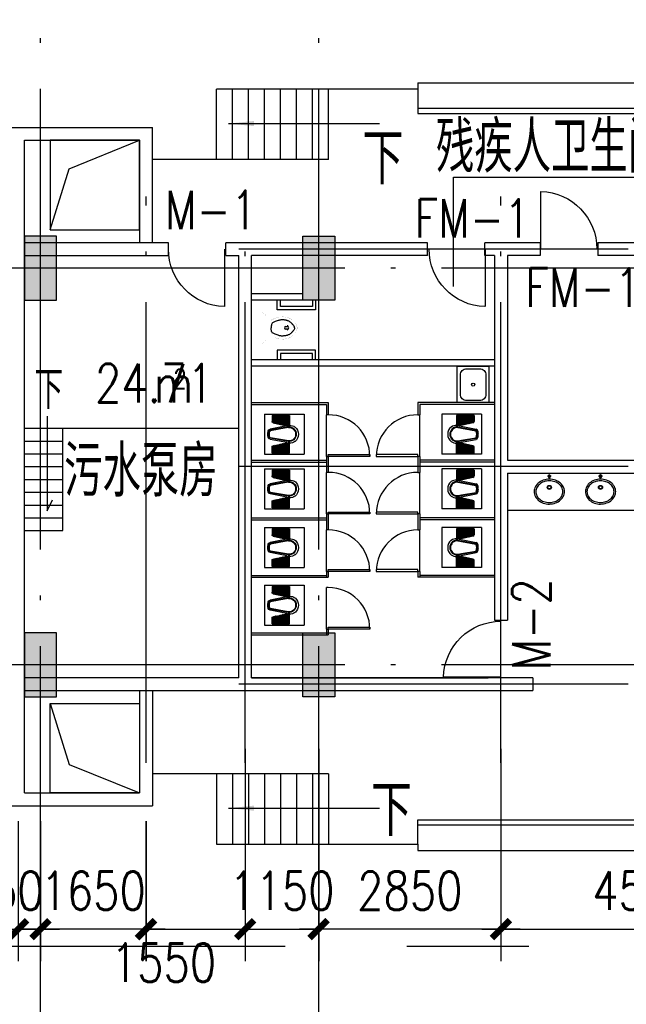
# Model space of a CAD drawing. Extents: x -7270 to 1708418, y -214047 to 255807.
# Tile 4 of 14: x 1515201 to 1524686, y 207739 to 223127. Entities that reach past the tile are written whole.
import ezdxf

# ---------------------------------------------------------------- set-up
doc = ezdxf.new("R2010")
doc.units = 0
doc.header["$LTSCALE"] = 3000
doc.header["$MEASUREMENT"] = 0
doc.linetypes.add('CENTER2', pattern=[28.575, 19.05, -3.175, 3.175, -3.175])
doc.linetypes.add('DOTE', pattern=[2.42, 2, -0.2, 0.02, -0.2])
doc.layers.get('0').update_dxf_attribs({"linetype": 'CONTINUOUS'})
doc.layers.get('DEFPOINTS').update_dxf_attribs({"linetype": 'CONTINUOUS'})
for name, color, linetype in [('5', 6, 'CONTINUOUS'), ('COLUMN', 7, 'CONTINUOUS'), ('DOTE', 12, 'CONTINUOUS'), ('LVTRY', 2, 'CONTINUOUS'), ('PUB_DIM', 3, 'CONTINUOUS'), ('PUB_TEXT', 7, 'CONTINUOUS'), ('SANI', 2, 'CONTINUOUS'), ('SITE', 6, 'CONTINUOUS'), ('WALL', 130, 'CONTINUOUS'), ('WINDOW', 2, 'CONTINUOUS'), ('中线层', 9, 'CENTER2'), ('墙轴线', 1, 'DOTE')]:
    doc.layers.add(name, color=color, linetype=linetype)
doc.styles.add('_HZTXT', font='txt.shx', dxfattribs={"width": 0.8, "bigfont": 'hztxt.shx'})
doc.styles.add('DIM_FONT', font='SIMPLEX.shx', dxfattribs={"width": 0.8})
doc.dimstyles.new('DIMN300', dxfattribs={"dimscale": 3, "dimtxt": 300, "dimasz": 1, "dimexe": 250, "dimexo": 300, "dimgap": 150, "dimtad": 1, "dimdec": 0, "dimzin": 0, "dimdsep": 46, "dimtxsty": 'DIM_FONT', "dimblk": '_DIMX', "dimblk1": '_DIMX', "dimblk2": '_DIMX', "dimcen": 0.09, "dimclrt": 7, "dimadec": 0, "dimazin": 0, "dimtfac": 1, "dimtdec": 0, "dimtix": 1, "dimtmove": 2, "dimatfit": 3, "dimldrblk": '_DIMX', "dimfxl": 1, "dimtolj": 1, "dimtzin": 0, "dimarcsym": 0})

# ---------------------------------------------------------------- blocks, each defined once
blk = doc.blocks.new('M_A2ZXL')
blk.add_line((-0.472, 0), (-0.472, -1))
blk.add_arc((-0.5, 0), 1, 271.6231, 0)
blk = doc.blocks.new('*X18')
at = {"color": 0}
for p, q in [((521, 380), (519, 382)), ((530, 380), (521, 390)), ((530, 406), (526, 411)), ((539, 380), (526, 393)), ((539, 406), (527, 418)), ((531, 432), (530, 433)), ((540, 432), (532, 440)), ((548, 406), (535, 419)), ((548, 380), (535, 393)), ((549, 432), (536, 445)), ((556, 380), (543, 393)), ((557, 432), (544, 445)), ((557, 406), (544, 419)), ((565, 380), (552, 393)), ((566, 432), (553, 445)), ((566, 406), (553, 419)), ((574, 380), (561, 393)), ((575, 432), (562, 445)), ((575, 406), (562, 419)), ((583, 406), (570, 419)), ((583, 380), (570, 393)), ((584, 432), (571, 445)), ((592, 406), (579, 419)), ((592, 380), (579, 393)), ((593, 432), (580, 445)), ((601, 406), (588, 419)), ((601, 380), (588, 393)), ((602, 432), (589, 445)), ((609, 380), (596, 393)), ((610, 406), (597, 419)), ((611, 432), (598, 445)), ((618, 380), (605, 393)), ((619, 432), (606, 445)), ((619, 406), (606, 419)), ((627, 380), (614, 393)), ((628, 432), (615, 445)), ((628, 406), (615, 419)), ((636, 380), (623, 393)), ((637, 432), (624, 445)), ((637, 406), (624, 419)), ((645, 406), (632, 419)), ((645, 380), (632, 393)), ((646, 432), (633, 445)), ((654, 406), (641, 419)), ((654, 380), (641, 393)), ((655, 432), (642, 445)), ((663, 406), (650, 419)), ((663, 380), (650, 393)), ((664, 432), (651, 445)), ((671, 380), (658, 393)), ((672, 432), (659, 445)), ((672, 406), (659, 419)), ((680, 380), (667, 393)), ((681, 432), (668, 445)), ((681, 406), (668, 419)), ((686, 383), (676, 393)), ((686, 436), (677, 445)), ((686, 410), (677, 419)), ((686, 419), (685, 419)), ((686, 392), (685, 393)), ((686, 445), (686, 445))]:
    blk.add_line(p, q, dxfattribs=at)
blk = doc.blocks.new('*X17')
at = {"color": 0}
for p, q in [((521, 354), (514, 361)), ((529, 354), (516, 367)), ((538, 354), (525, 367)), ((547, 354), (534, 367)), ((540, 458), (537, 462)), ((549, 458), (539, 469)), ((550, 484), (543, 491)), ((556, 354), (543, 367)), ((558, 458), (545, 471)), ((559, 484), (546, 497)), ((565, 354), (552, 367)), ((567, 484), (554, 497)), ((567, 458), (554, 471)), ((574, 354), (561, 367)), ((576, 484), (563, 497)), ((576, 458), (563, 471)), ((582, 354), (569, 367)), ((585, 484), (572, 497)), ((585, 458), (572, 471)), ((591, 354), (578, 367)), ((593, 458), (580, 471)), ((594, 484), (581, 497)), ((600, 354), (587, 367)), ((602, 458), (589, 471)), ((603, 484), (590, 497)), ((609, 354), (596, 367)), ((611, 458), (598, 471)), ((612, 484), (599, 497)), ((618, 354), (605, 367)), ((620, 484), (607, 497)), ((620, 458), (607, 471)), ((627, 354), (614, 367)), ((629, 484), (616, 497)), ((629, 458), (616, 471)), ((635, 354), (622, 367)), ((638, 484), (625, 497)), ((638, 458), (625, 471)), ((644, 354), (631, 367)), ((646, 458), (633, 471)), ((647, 484), (634, 497)), ((653, 354), (640, 367)), ((655, 458), (642, 471)), ((656, 484), (643, 497)), ((662, 354), (649, 367)), ((664, 458), (651, 471)), ((665, 484), (652, 497)), ((671, 354), (658, 367)), ((673, 484), (660, 497)), ((673, 458), (660, 471)), ((680, 354), (667, 367)), ((682, 484), (669, 497)), ((682, 458), (669, 471)), ((686, 357), (676, 367)), ((686, 489), (678, 497)), ((686, 463), (678, 471)), ((686, 366), (684, 367)), ((511, 328), (508, 332)), ((520, 328), (510, 339)), ((529, 328), (516, 341)), ((538, 328), (525, 341)), ((547, 328), (534, 341)), ((555, 328), (542, 341)), ((564, 328), (551, 341)), ((573, 328), (560, 341)), ((582, 328), (569, 341)), ((591, 328), (578, 341)), ((600, 328), (587, 341)), ((608, 328), (595, 341)), ((617, 328), (604, 341)), ((626, 328), (613, 341)), ((635, 328), (622, 341)), ((644, 328), (631, 341)), ((653, 328), (640, 341)), ((661, 328), (648, 341)), ((670, 328), (657, 341)), ((679, 328), (666, 341)), ((686, 330), (675, 341)), ((686, 339), (684, 341))]:
    blk.add_line(p, q, dxfattribs=at)
blk = doc.blocks.new('*X16')
at = {"color": 0}
for p, q in [((568, 510), (555, 523)), ((577, 510), (564, 523)), ((586, 510), (573, 523)), ((594, 510), (581, 523)), ((603, 510), (590, 523)), ((612, 510), (599, 523)), ((621, 510), (608, 523)), ((630, 510), (617, 523)), ((639, 510), (626, 523)), ((647, 510), (634, 523)), ((656, 510), (643, 523)), ((665, 510), (652, 523)), ((674, 510), (661, 523)), ((683, 510), (670, 523)), ((686, 516), (679, 523)), ((550, 510), (548, 512)), ((559, 510), (550, 520)), ((502, 302), (502, 303)), ((511, 302), (503, 310)), ((520, 302), (507, 315)), ((528, 302), (515, 315)), ((537, 302), (524, 315)), ((546, 302), (533, 315)), ((555, 302), (542, 315)), ((564, 302), (551, 315)), ((573, 302), (560, 315)), ((581, 302), (568, 315)), ((590, 302), (577, 315)), ((599, 302), (586, 315)), ((608, 302), (595, 315)), ((617, 302), (604, 315)), ((626, 302), (613, 315)), ((634, 302), (621, 315)), ((643, 302), (630, 315)), ((652, 302), (639, 315)), ((661, 302), (648, 315)), ((670, 302), (657, 315)), ((679, 302), (666, 315)), ((686, 304), (674, 315)), ((686, 313), (683, 315))]:
    blk.add_line(p, q, dxfattribs=at)
blk = doc.blocks.new('*X15')
at = {"color": 0}
for p, q in [((560, 536), (555, 541)), ((568, 536), (556, 549)), ((577, 536), (564, 549)), ((586, 536), (573, 549)), ((595, 536), (582, 549)), ((604, 536), (591, 549)), ((613, 536), (600, 549)), ((621, 536), (608, 549)), ((630, 536), (617, 549)), ((639, 536), (626, 549)), ((648, 536), (635, 549)), ((657, 536), (644, 549)), ((666, 536), (653, 549)), ((674, 536), (661, 549)), ((683, 536), (670, 549)), ((686, 542), (679, 549)), ((501, 276), (497, 281)), ((510, 276), (498, 288)), ((519, 276), (506, 289)), ((528, 276), (515, 289)), ((537, 276), (524, 289)), ((546, 276), (533, 289)), ((554, 276), (541, 289)), ((563, 276), (550, 289)), ((572, 276), (559, 289)), ((581, 276), (568, 289)), ((590, 276), (577, 289)), ((599, 276), (586, 289)), ((607, 276), (594, 289)), ((616, 276), (603, 289)), ((625, 276), (612, 289)), ((634, 276), (621, 289)), ((643, 276), (630, 289)), ((652, 276), (639, 289)), ((660, 276), (647, 289)), ((669, 276), (656, 289)), ((678, 276), (665, 289)), ((686, 277), (674, 289)), ((686, 286), (683, 289))]:
    blk.add_line(p, q, dxfattribs=at)
blk = doc.blocks.new('*X14')
at = {"color": 0}
for p, q in [((33, 276), (21, 288)), ((24, 276), (21, 279)), ((42, 276), (29, 289)), ((51, 276), (38, 289)), ((59, 276), (46, 289)), ((68, 276), (55, 289)), ((77, 276), (64, 289)), ((86, 276), (73, 289)), ((95, 276), (82, 289)), ((104, 276), (91, 289)), ((112, 276), (99, 289)), ((121, 276), (108, 289)), ((130, 276), (117, 289)), ((139, 276), (126, 289)), ((148, 276), (135, 289)), ((157, 276), (144, 289)), ((165, 276), (152, 289)), ((174, 276), (161, 289)), ((183, 276), (170, 289)), ((192, 276), (179, 289)), ((201, 276), (188, 289)), ((210, 276), (197, 289)), ((210, 285), (206, 289))]:
    blk.add_line(p, q, dxfattribs=at)
blk = doc.blocks.new('*X13')
at = {"color": 0}
for p, q in [((33, 302), (21, 315)), ((25, 302), (21, 306)), ((42, 302), (29, 315)), ((51, 302), (38, 315)), ((60, 302), (47, 315)), ((69, 302), (56, 315)), ((78, 302), (65, 315)), ((86, 302), (73, 315)), ((95, 302), (82, 315)), ((104, 302), (91, 315)), ((113, 302), (100, 315)), ((122, 302), (109, 315)), ((131, 302), (118, 315)), ((139, 302), (126, 315)), ((148, 302), (135, 315)), ((157, 302), (144, 315)), ((166, 302), (153, 315)), ((175, 302), (162, 315)), ((184, 302), (171, 315)), ((193, 302), (180, 315)), ((201, 302), (188, 315)), ((204, 308), (197, 315))]:
    blk.add_line(p, q, dxfattribs=at)
blk = doc.blocks.new('*X12')
at = {"color": 0}
for p, q in [((34, 328), (21, 341)), ((25, 328), (21, 332)), ((43, 328), (30, 341)), ((52, 328), (39, 341)), ((60, 328), (47, 341)), ((69, 328), (56, 341)), ((78, 328), (65, 341)), ((87, 328), (74, 341)), ((96, 328), (83, 341)), ((105, 328), (92, 341)), ((113, 328), (100, 341)), ((122, 328), (109, 341)), ((131, 328), (118, 341)), ((140, 328), (127, 341)), ((149, 328), (136, 341)), ((158, 328), (145, 341)), ((167, 328), (154, 341)), ((175, 328), (162, 341)), ((184, 328), (171, 341)), ((193, 328), (180, 341)), ((199, 331), (189, 341))]:
    blk.add_line(p, q, dxfattribs=at)
blk = doc.blocks.new('*X11')
at = {"color": 0}
for p, q in [((34, 354), (21, 367)), ((26, 354), (21, 359)), ((43, 354), (30, 367)), ((52, 354), (39, 367)), ((61, 354), (48, 367)), ((70, 354), (57, 367)), ((79, 354), (66, 367)), ((87, 354), (74, 367)), ((96, 354), (83, 367)), ((105, 354), (92, 367)), ((114, 354), (101, 367)), ((123, 354), (110, 367)), ((132, 354), (119, 367)), ((141, 354), (128, 367)), ((149, 354), (136, 367)), ((158, 354), (145, 367)), ((167, 354), (154, 367)), ((176, 354), (163, 367)), ((185, 354), (172, 367)), ((194, 354), (181, 367)), ((192, 365), (189, 367))]:
    blk.add_line(p, q, dxfattribs=at)
blk = doc.blocks.new('*X10')
at = {"color": 0}
for p, q in [((26, 380), (21, 385)), ((35, 380), (22, 393)), ((44, 380), (31, 393)), ((53, 380), (40, 393)), ((61, 380), (48, 393)), ((70, 380), (57, 393)), ((79, 380), (66, 393)), ((88, 380), (75, 393)), ((97, 380), (84, 393)), ((106, 380), (93, 393)), ((115, 380), (102, 393)), ((123, 380), (110, 393)), ((132, 380), (119, 393)), ((141, 380), (128, 393)), ((150, 380), (137, 393)), ((159, 380), (146, 393)), ((168, 380), (155, 393)), ((176, 380), (163, 393)), ((185, 380), (172, 393)), ((187, 388), (181, 393))]:
    blk.add_line(p, q, dxfattribs=at)
blk = doc.blocks.new('*X9')
at = {"color": 0}
for p, q in [((27, 406), (21, 412)), ((35, 406), (22, 419)), ((44, 406), (31, 419)), ((53, 406), (40, 419)), ((62, 406), (49, 419)), ((71, 406), (58, 419)), ((80, 406), (67, 419)), ((89, 406), (76, 419)), ((97, 406), (84, 419)), ((106, 406), (93, 419)), ((115, 406), (102, 419)), ((124, 406), (111, 419)), ((133, 406), (120, 419)), ((142, 406), (129, 419)), ((150, 406), (137, 419)), ((159, 406), (146, 419)), ((168, 406), (155, 419)), ((177, 406), (164, 419)), ((182, 410), (173, 419))]:
    blk.add_line(p, q, dxfattribs=at)
blk = doc.blocks.new('*X8')
at = {"color": 0}
for p, q in [((27, 432), (21, 439)), ((36, 432), (23, 445)), ((45, 432), (32, 445)), ((54, 432), (41, 445)), ((63, 432), (50, 445)), ((71, 432), (58, 445)), ((80, 432), (67, 445)), ((89, 432), (76, 445)), ((98, 432), (85, 445)), ((107, 432), (94, 445)), ((116, 432), (103, 445)), ((124, 432), (111, 445)), ((133, 432), (120, 445)), ((142, 432), (129, 445)), ((151, 432), (138, 445)), ((160, 432), (147, 445)), ((169, 432), (156, 445)), ((177, 433), (164, 445)), ((174, 445), (173, 445))]:
    blk.add_line(p, q, dxfattribs=at)
blk = doc.blocks.new('*X7')
at = {"color": 0}
for p, q in [((28, 458), (21, 465)), ((37, 458), (24, 471)), ((45, 458), (32, 471)), ((54, 458), (41, 471)), ((63, 458), (50, 471)), ((72, 458), (59, 471)), ((81, 458), (68, 471)), ((90, 458), (77, 471)), ((98, 458), (85, 471)), ((107, 458), (94, 471)), ((116, 458), (103, 471)), ((125, 458), (112, 471)), ((134, 458), (121, 471)), ((143, 458), (130, 471)), ((151, 458), (138, 471)), ((160, 458), (147, 471)), ((169, 458), (156, 471)), ((169, 467), (165, 471))]:
    blk.add_line(p, q, dxfattribs=at)
blk = doc.blocks.new('*X6')
at = {"color": 0}
for p, q in [((28, 484), (21, 492)), ((37, 484), (24, 497)), ((46, 484), (33, 497)), ((55, 484), (42, 497)), ((64, 484), (51, 497)), ((72, 484), (59, 497)), ((81, 484), (68, 497)), ((90, 484), (77, 497)), ((99, 484), (86, 497)), ((108, 484), (95, 497)), ((117, 484), (104, 497)), ((125, 484), (112, 497)), ((134, 484), (121, 497)), ((143, 484), (130, 497)), ((152, 484), (139, 497)), ((161, 484), (148, 497)), ((164, 490), (157, 497))]:
    blk.add_line(p, q, dxfattribs=at)
blk = doc.blocks.new('*X5')
at = {"color": 0}
for p, q in [((38, 510), (25, 523)), ((46, 510), (33, 523)), ((55, 510), (42, 523)), ((64, 510), (51, 523)), ((73, 510), (60, 523)), ((82, 510), (69, 523)), ((91, 510), (78, 523)), ((99, 510), (86, 523)), ((108, 510), (95, 523)), ((117, 510), (104, 523)), ((126, 510), (113, 523)), ((135, 510), (122, 523)), ((144, 510), (131, 523)), ((152, 510), (139, 523)), ((159, 513), (148, 523)), ((29, 510), (21, 518))]:
    blk.add_line(p, q, dxfattribs=at)
blk = doc.blocks.new('*X4')
at = {"color": 0}
for p, q in [((29, 536), (21, 545)), ((38, 536), (25, 549)), ((47, 536), (34, 549)), ((56, 536), (43, 549)), ((65, 536), (52, 549)), ((73, 536), (60, 549)), ((82, 536), (69, 549)), ((91, 536), (78, 549)), ((100, 536), (87, 549)), ((109, 536), (96, 549)), ((118, 536), (105, 549)), ((126, 536), (113, 549)), ((135, 536), (122, 549)), ((144, 536), (131, 549)), ((153, 536), (140, 549)), ((151, 547), (149, 549))]:
    blk.add_line(p, q, dxfattribs=at)
blk = doc.blocks.new('SQ-PAN')
at = {"layer": 'SANI'}
for p, q in [((0, 624), (0, 0)), ((620, 624), (0, 624)), ((620, 624), (620, 0)), ((504, 606), (230, 606)), ((230, 606), (230, 435)), ((486, 492), (230, 435)), ((244, 606), (244, 438)), ((256, 606), (256, 440)), ((267, 606), (267, 443)), ((279, 606), (279, 445)), ((290, 606), (290, 448)), ((302, 606), (302, 450)), ((313, 606), (313, 453)), ((325, 606), (325, 456)), ((336, 606), (336, 458)), ((348, 606), (348, 461)), ((359, 606), (359, 463)), ((371, 606), (371, 466)), ((382, 606), (382, 468)), ((394, 606), (394, 471)), ((405, 606), (405, 474)), ((417, 606), (417, 476)), ((428, 606), (428, 479)), ((440, 606), (440, 481)), ((451, 606), (451, 484)), ((463, 606), (463, 486)), ((474, 606), (474, 489)), ((486, 606), (486, 491)), ((504, 606), (504, 514)), ((248, 417), (308, 406)), ((250, 427), (531, 375)), ((274, 443), (534, 391)), ((308, 406), (529, 365)), ((230, 18), (230, 189)), ((486, 132), (230, 189)), ((244, 18), (244, 186)), ((248, 207), (308, 218)), ((250, 197), (531, 249)), ((256, 18), (256, 184)), ((267, 18), (267, 181)), ((274, 181), (534, 233)), ((279, 18), (279, 179)), ((290, 18), (290, 176)), ((302, 18), (302, 173)), ((308, 218), (529, 258)), ((313, 18), (313, 171)), ((325, 18), (325, 168)), ((336, 18), (336, 166)), ((348, 18), (348, 163)), ((359, 18), (359, 161)), ((371, 18), (371, 158)), ((382, 18), (382, 156)), ((620, 0), (0, 0)), ((504, 18), (230, 18)), ((394, 18), (394, 153)), ((405, 18), (405, 150)), ((417, 18), (417, 148)), ((428, 18), (428, 145)), ((440, 18), (440, 143)), ((451, 18), (451, 140)), ((463, 18), (463, 138)), ((474, 18), (474, 135)), ((486, 18), (486, 132)), ((504, 18), (504, 110))]:
    blk.add_line(p, q, dxfattribs=at)
for centre, radius, start, end in [((481, 514), 23, 282.5484, 0), ((239, 312), 148, 129.8593, 180.303), ((239, 312), 148, 180.303, 230.1407), ((239, 312), 115, 84.7036, 180.3892), ((239, 312), 115, 180.3892, 275.2964), ((239, 312), 105, 84.9338, 180.4252), ((239, 312), 105, 180.4252, 275.0662), ((224, 315), 136, 87.3152, 125.7559), ((527, 353), 12.4, 16.7329, 79.615), ((527, 353), 22.1, 16.7329, 79.615), ((527, 353), 38.1, 16.7329, 79.615), ((389, 312), 156, 0, 16.7329), ((389, 312), 156, 343.2671, 0), ((389, 312), 165, 0, 16.7329), ((389, 312), 165, 343.2671, 0), ((389, 312), 181, 0, 16.7329), ((389, 312), 181, 343.2671, 0), ((224, 309), 136, 234.2441, 272.6848), ((527, 271), 12.4, 280.385, 343.2671), ((527, 271), 22.1, 280.385, 343.2671), ((527, 271), 38.1, 280.385, 343.2671), ((481, 110), 23, 0, 77.4516)]:
    blk.add_arc(centre, radius, start, end, dxfattribs=at)
at = {"layer": 'SANI', "color": 8, "xscale": 0.885, "yscale": 0.885, "zscale": 0.885, "rotation": 270}
for name in ['*X14', '*X13', '*X12', '*X11', '*X10', '*X9', '*X8', '*X7', '*X6', '*X5', '*X4', '*X15', '*X16', '*X17', '*X18']:
    blk.add_blockref(name, (0, 625), dxfattribs=at)
blk = doc.blocks.new('B3')
at = {"layer": 'SITE', "linetype": 'Continuous'}
for points in [[(243, -186, 0.127467), (223, -107, 0.114292), (165, -42, 0.097231), (79, -1, 0.08745), (-19, 7, 0.08745), (-113, -18, 0.09723), (-186, -72, 0.114293), (-226, -146, 0.127467), (-226, -227, 0.122478), (-186, -301, 0.10527), (-113, -355, 0.09116), (-19, -380, 0.086209), (79, -371, 0.09116), (165, -331, 0.10527), (223, -265, 0.122478), (243, -186, 0.127467)], [(217, -186, 0.130822), (199, -118, 0.11531), (147, -61, 0.095977), (71, -26, 0.085265), (-16, -18, 0.085265), (-100, -40, 0.095978), (-165, -87, 0.11531), (-201, -151, 0.130822), (-201, -221, 0.124887), (-165, -286, 0.104983), (-100, -333, 0.089297), (-16, -354, 0.083924), (71, -347, 0.089297), (147, -312, 0.104984), (199, -255, 0.124886), (217, -186, 0.130822)]]:
    blk.add_lwpolyline(points, format="xyb", close=True, dxfattribs=at)
for radius in [32, 23.5]:
    blk.add_circle((6, -120), radius, dxfattribs=at)
blk = doc.blocks.new('W-DL')
at = {"layer": '5'}
for p, q in [((-75, 0), (75, 0)), ((0, 75), (0, -75))]:
    blk.add_line(p, q, dxfattribs=at)
blk.add_circle((0, 0), 50, dxfattribs=at)
blk = doc.blocks.new('_DIMX')
blk.add_line((-150, 0), (150, 0))
at = {"const_width": 50}
blk.add_lwpolyline([(-70, -70), (70, 70)], dxfattribs=at)
blk = doc.blocks.new('*D75')
at = {"color": 0, "linetype": 'ByBlock', "transparency": 16777216}
for p, q in [((1521118, 73201), (1521118, 69884)), ((1522268, 73201), (1522268, 69884)), ((1521116, 70384), (1521114, 70384)), ((1521118, 70384), (1522268, 70384)), ((1522270, 70384), (1522272, 70384))]:
    blk.add_line(p, q, dxfattribs=at)
at = {"layer": 'DEFPOINTS', "color": 0, "linetype": 'ByBlock', "transparency": 16777216}
for p in [(1521118, 73801), (1522268, 73801), (1522268, 70384)]:
    blk.add_point(p, dxfattribs=at)
at = {"color": 0, "linetype": 'ByBlock', "transparency": 16777216, "xscale": 2, "yscale": 2, "zscale": 2}
blk.add_blockref('_DIMX', (1521118, 70384), dxfattribs=at)
at = {"color": 0, "linetype": 'ByBlock', "transparency": 16777216, "xscale": 2, "yscale": 2, "zscale": 2, "rotation": 180}
blk.add_blockref('_DIMX', (1522268, 70384), dxfattribs=at)
at = {"color": 7, "linetype": 'ByBlock', "transparency": 16777216, "insert": (1521693, 70984), "char_height": 600, "attachment_point": 5, "style": 'DIM_FONT'}
blk.add_mtext('\\A1;1150', dxfattribs=at)
blk = doc.blocks.new('*D76')
at = {"color": 0, "linetype": 'ByBlock', "transparency": 16777216}
for p, q in [((1522268, 73201), (1522268, 69884)), ((1525118, 73201), (1525118, 69884)), ((1525116, 70384), (1522270, 70384))]:
    blk.add_line(p, q, dxfattribs=at)
at = {"layer": 'DEFPOINTS', "color": 0, "linetype": 'ByBlock', "transparency": 16777216}
for p in [(1522268, 73801), (1525118, 73801), (1522268, 70384)]:
    blk.add_point(p, dxfattribs=at)
at = {"color": 0, "linetype": 'ByBlock', "transparency": 16777216, "xscale": 2, "yscale": 2, "zscale": 2, "rotation": 180}
blk.add_blockref('_DIMX', (1522268, 70384), dxfattribs=at)
at = {"color": 0, "linetype": 'ByBlock', "transparency": 16777216, "xscale": 2, "yscale": 2, "zscale": 2}
blk.add_blockref('_DIMX', (1525118, 70384), dxfattribs=at)
at = {"color": 7, "linetype": 'ByBlock', "transparency": 16777216, "insert": (1523693, 70984), "char_height": 600, "attachment_point": 5, "style": 'DIM_FONT'}
blk.add_mtext('\\A1;2850', dxfattribs=at)
blk = doc.blocks.new('*D77')
at = {"color": 0, "linetype": 'ByBlock', "transparency": 16777216}
for p, q in [((1525118, 73201), (1525118, 69884)), ((1529618, 73201), (1529618, 69884)), ((1525120, 70384), (1529616, 70384))]:
    blk.add_line(p, q, dxfattribs=at)
at = {"layer": 'DEFPOINTS', "color": 0, "linetype": 'ByBlock', "transparency": 16777216}
for p in [(1525118, 73801), (1529618, 73801), (1529618, 70384)]:
    blk.add_point(p, dxfattribs=at)
at = {"color": 0, "linetype": 'ByBlock', "transparency": 16777216, "xscale": 2, "yscale": 2, "zscale": 2, "rotation": 180}
blk.add_blockref('_DIMX', (1525118, 70384), dxfattribs=at)
at = {"color": 0, "linetype": 'ByBlock', "transparency": 16777216, "xscale": 2, "yscale": 2, "zscale": 2}
blk.add_blockref('_DIMX', (1529618, 70384), dxfattribs=at)
at = {"color": 7, "linetype": 'ByBlock', "transparency": 16777216, "insert": (1527368, 70984), "char_height": 600, "attachment_point": 5, "style": 'DIM_FONT'}
blk.add_mtext('\\A1;4500', dxfattribs=at)
blk = doc.blocks.new('*D79')
at = {"color": 0, "linetype": 'ByBlock', "transparency": 16777216}
for p, q in [((1518726, 211131), (1518726, 208414)), ((1517176, 210603), (1517176, 208414)), ((1517178, 208914), (1518724, 208914))]:
    blk.add_line(p, q, dxfattribs=at)
at = {"layer": 'DEFPOINTS', "color": 0, "linetype": 'ByBlock', "transparency": 16777216}
for p in [(1518726, 211731), (1517176, 211203), (1518726, 208914)]:
    blk.add_point(p, dxfattribs=at)
at = {"color": 0, "linetype": 'ByBlock', "transparency": 16777216, "xscale": 2, "yscale": 2, "zscale": 2, "rotation": 180}
blk.add_blockref('_DIMX', (1517176, 208914), dxfattribs=at)
at = {"color": 0, "linetype": 'ByBlock', "transparency": 16777216, "xscale": 2, "yscale": 2, "zscale": 2}
blk.add_blockref('_DIMX', (1518726, 208914), dxfattribs=at)
at = {"color": 7, "linetype": 'ByBlock', "transparency": 16777216, "insert": (1517451, 208390), "char_height": 600, "attachment_point": 5, "style": 'DIM_FONT'}
blk.add_mtext('\\A1;1550', dxfattribs=at)
blk = doc.blocks.new('*D80')
at = {"color": 0, "linetype": 'ByBlock', "transparency": 16777216}
for p, q in [((1517918, 72072), (1517918, 69884)), ((1519568, 72072), (1519568, 69884)), ((1517916, 70384), (1517914, 70384)), ((1519568, 70384), (1517918, 70384)), ((1519570, 70384), (1519572, 70384))]:
    blk.add_line(p, q, dxfattribs=at)
at = {"layer": 'DEFPOINTS', "color": 0, "linetype": 'ByBlock', "transparency": 16777216}
for p in [(1517918, 72672), (1519568, 72672), (1517918, 70384)]:
    blk.add_point(p, dxfattribs=at)
at = {"color": 0, "linetype": 'ByBlock', "transparency": 16777216, "xscale": 2, "yscale": 2, "zscale": 2}
blk.add_blockref('_DIMX', (1517918, 70384), dxfattribs=at)
at = {"color": 0, "linetype": 'ByBlock', "transparency": 16777216, "xscale": 2, "yscale": 2, "zscale": 2, "rotation": 180}
blk.add_blockref('_DIMX', (1519568, 70384), dxfattribs=at)
at = {"color": 7, "linetype": 'ByBlock', "transparency": 16777216, "insert": (1518743, 70984), "char_height": 600, "attachment_point": 5, "style": 'DIM_FONT'}
blk.add_mtext('\\A1;1650', dxfattribs=at)
blk = doc.blocks.new('*D81')
at = {"color": 0, "linetype": 'ByBlock', "transparency": 16777216}
for p, q in [((1514676, 210603), (1514676, 208414)), ((1515026, 210603), (1515026, 208414)), ((1514674, 208914), (1514672, 208914)), ((1514676, 208914), (1515026, 208914)), ((1514676, 208914), (1515026, 208914)), ((1515028, 208914), (1515030, 208914))]:
    blk.add_line(p, q, dxfattribs=at)
at = {"layer": 'DEFPOINTS', "color": 0, "linetype": 'ByBlock', "transparency": 16777216}
for p in [(1514676, 211203), (1515026, 211203), (1515026, 208914)]:
    blk.add_point(p, dxfattribs=at)
at = {"color": 0, "linetype": 'ByBlock', "transparency": 16777216, "xscale": 2, "yscale": 2, "zscale": 2}
blk.add_blockref('_DIMX', (1514676, 208914), dxfattribs=at)
at = {"color": 0, "linetype": 'ByBlock', "transparency": 16777216, "xscale": 2, "yscale": 2, "zscale": 2, "rotation": 180}
blk.add_blockref('_DIMX', (1515026, 208914), dxfattribs=at)
at = {"color": 7, "linetype": 'ByBlock', "transparency": 16777216, "insert": (1514458, 209514), "char_height": 600, "attachment_point": 5, "style": 'DIM_FONT'}
blk.add_mtext('\\A1;350', dxfattribs=at)
blk = doc.blocks.new('M_E13')
for p, q in [((-572, 18), (-536, 18)), ((-572, 18), (-572, 18)), ((-536, -22), (-572, -21))]:
    blk.add_line(p, q)
at = {"const_width": 1.5}
for points in [[(-715, 0, -0.037932), (-709, 28, -0.057502), (-702, 46, -0.011128), (-686, 72, -0.047419), (-682, 78, -0.013557), (-669, 92, -0.010422), (-651, 109, -0.006492), (-632, 126, -0.010986), (-621, 135, -0.031118), (-607, 144, -0.031821), (-592, 152, -0.025304), (-572, 159, -0.028493), (-555, 164), (-520, 171), (-500, 175, -0.104917), (-492, 175, 0.047512), (-474, 173, 0.018859), (-460, 173, -0.025251), (-449, 173, -0.024361), (-434, 171, -0.018727), (-416, 168, -0.011084), (-401, 164, -0.017664), (-391, 161, -0.012553), (-375, 154, -0.012341), (-358, 147), (-320, 128, -0.005054), (-308, 122, -0.002567), (-285, 110)], [(-155, 240, 0.414214), (-220, 175, 0.414214)], [(-715, 0, 0.037932), (-709, -28, 0.057502), (-702, -46, 0.011128), (-686, -72, 0.047419), (-682, -78, 0.013557), (-669, -92, 0.010422), (-651, -109, 0.006492), (-632, -126, 0.010986), (-621, -135, 0.031118), (-607, -144, 0.031821), (-592, -152, 0.025304), (-572, -159, 0.028493), (-555, -164), (-520, -171), (-500, -175, 0.104917), (-492, -175, -0.047512), (-474, -173, -0.018859), (-460, -173, 0.025251), (-449, -173, 0.024361), (-434, -171, 0.018727), (-416, -168, 0.011084), (-401, -164, 0.017664), (-391, -161, 0.012553), (-375, -154, 0.012341), (-358, -147), (-320, -128, 0.005054), (-308, -122, 0.002567), (-285, -110)], [(-220, -175, 0.414214), (-155, -240, 0.414214)]]:
    blk.add_lwpolyline(points, format="xyb", dxfattribs=at)
for points in [[(-220, 175), (-220, -175)], [(0, 240), (-155, 240)], [(0, -240), (0, 240)], [(-220, 110), (-285, 110)], [(-285, -110), (-220, -110)], [(-155, -240), (0, -240)]]:
    blk.add_lwpolyline(points, dxfattribs=at)
for points in [[(-672, -1, -0.054114), (-666, 25, -0.08891), (-658, 39, -0.006714), (-643, 55, -0.014531), (-636, 63, -0.010713), (-618, 80, -0.017575), (-606, 90, -0.037222), (-591, 100, -0.034599), (-573, 109, -0.02298), (-556, 115, -0.023613), (-539, 119, -0.014842), (-522, 122, -0.012533), (-502, 125, -0.021838), (-477, 126, -0.029407), (-459, 125, -0.029465), (-436, 121, -0.031881), (-416, 114), (-371, 97), (-337, 83, -0.135973), (-324, 73, -0.099517), (-314, 52, -0.016651), (-311, 40, -0.010977), (-308, 20, -0.015331), (-308, 12, -0.010106), (-307, -1)], [(-672, -1, 0.054114), (-666, -26, 0.08891), (-658, -40, 0.006714), (-643, -57, 0.014531), (-636, -64, 0.010713), (-618, -82, 0.017575), (-606, -92, 0.037222), (-591, -102, 0.034599), (-573, -111, 0.02298), (-556, -117, 0.023613), (-539, -121, 0.014842), (-522, -124, 0.012533), (-502, -126, 0.021838), (-477, -127, 0.029407), (-459, -126, 0.029465), (-436, -122, 0.031881), (-416, -116), (-371, -99), (-337, -85, 0.135973), (-324, -75, 0.099517), (-314, -54, 0.016651), (-311, -41, 0.010977), (-308, -21, 0.015331), (-308, -13, 0.010106), (-307, -1)]]:
    blk.add_lwpolyline(points, format="xyb")
for centre, radius, start, end in [((-549, -3), 33.2, 100.0495, 259.9505), ((-536, -2), 20, 270, 90)]:
    blk.add_arc(centre, radius, start, end)
at = {"width": 0.8, "flags": 9}
for tag in ['XSIZE', 'YSIZE']:
    blk.add_attdef(tag, (0, 0), '', height=0.5, dxfattribs=at)
blk = doc.blocks.new('_ARROW')
blk.add_solid([(0, 0), (-1, 0.1), (-1, -0.1)])

msp = doc.modelspace()

# ---------------------------------------------------------------- hatches: boundary and pattern name
at = {"layer": 'COLUMN'}
for points in [[(1515776, 219742.5), (1515276, 219742.5), (1515276, 218742.5), (1515776, 218742.5)], [(1520126.5, 218742.5), (1519626.5, 218742.5), (1519626.5, 219742.5), (1520126.5, 219742.5)], [(1515776.5, 213542.5), (1515276.5, 213542.5), (1515276.5, 212542.5), (1515776.5, 212542.5)], [(1520126.5, 212542.5), (1519626.5, 212542.5), (1519626.5, 213542.5), (1520126.5, 213542.5)]]:
    msp.add_hatch(color=256, dxfattribs=at).paths.add_polyline_path(points)

# ---------------------------------------------------------------- linework, layer by layer
for p, q in [((1515975.5, 220798.2), (1517076.5, 221242.5)), ((1515676.5, 219842.5), (1515975.5, 220798.2)), ((1521983.6, 218956.2), (1521983.6, 220665.3)), ((1521983.6, 220665.3), (1525374.3, 220665.3)), ((1519626.5, 218842.5), (1518826, 218842.5)), ((1519626.5, 218742.5), (1518826, 218742.5)), ((1519226.2, 218594.5), (1519226.2, 218742.5)), ((1519276.2, 218644.5), (1519276.2, 218742.5)), ((1519776.6, 218742.5), (1519776.6, 218644.5)), ((1519826.6, 218742.5), (1519826.6, 218594.5)), ((1519826.6, 218594.5), (1519226.2, 218594.5)), ((1519776.6, 218644.5), (1519276.2, 218644.5)), ((1519826.6, 217960.4), (1519226.2, 217960.4)), ((1519226.2, 217960.4), (1519226.2, 217812.5)), ((1519776.6, 217910.4), (1519276.2, 217910.4)), ((1519276.2, 217910.4), (1519276.2, 217812.5)), ((1519776.6, 217812.5), (1519776.6, 217910.4)), ((1519826.6, 217812.5), (1519826.6, 217960.4)), ((1522626, 217812.5), (1518826, 217812.5)), ((1522626, 217712.5), (1518826, 217712.5)), ((1515631.7, 216932.1), (1515631.7, 215449.9)), ((1515276, 216742.5), (1518626, 216742.5)), ((1515876, 215142.5), (1515876, 216742.5)), ((1515276, 216542.5), (1515876, 216542.5)), ((1515276, 216342.5), (1515876, 216342.5)), ((1515276, 216142.5), (1515876, 216142.5)), ((1515276, 215942.5), (1515876, 215942.5)), ((1515276, 215742.5), (1515876, 215742.5)), ((1515631.7, 215449.9), (1515711.7, 215622.1)), ((1515276, 215542.5), (1515876, 215542.5)), ((1515276, 215342.5), (1515876, 215342.5)), ((1515276, 215142.5), (1515876, 215142.5)), ((1515676.5, 212442.5), (1515975.5, 211486.7)), ((1515975.5, 211486.7), (1517074.5, 211042.5))]:
    msp.add_line(p, q)
for points in [[(1515676.5, 219842.5), (1517076.5, 219842.5), (1517076.5, 221242.5), (1515676.5, 221242.5)], [(1515676.5, 212442.5), (1517074.5, 212442.5), (1517074.5, 211042.5), (1515676.5, 211042.5)]]:
    msp.add_lwpolyline(points, close=True)
at = {"layer": '5'}
for p, q in [((1522041, 217142.5), (1522041, 217712.5)), ((1522041, 217712.5), (1522541, 217712.5)), ((1522541, 217142.5), (1522541, 217712.5)), ((1518826, 217142.5), (1520026, 217142.5)), ((1520026, 217142.5), (1520026, 216952.5)), ((1521426, 217142.5), (1521426, 216952.5)), ((1522626, 217142.5), (1521426, 217142.5)), ((1518826, 217112.5), (1519996, 217112.5)), ((1519996, 217112.5), (1519996, 216952.5)), ((1521456, 217112.5), (1521456, 216952.5)), ((1522626, 217112.5), (1521456, 217112.5)), ((1519996, 216302.5), (1519996, 216952.5)), ((1520026, 216952.5), (1519996, 216952.5)), ((1521426, 216952.5), (1521456, 216952.5)), ((1521456, 216302.5), (1521456, 216952.5)), ((1518826, 216242.5), (1519996, 216242.5)), ((1518826, 216212.5), (1519996, 216212.5)), ((1519996, 216302.5), (1519996, 216052.5)), ((1519996, 216302.5), (1520026, 216302.5)), ((1520026, 216302.5), (1520026, 216052.5)), ((1521426, 216302.5), (1521426, 216052.5)), ((1521456, 216302.5), (1521426, 216302.5)), ((1521456, 216302.5), (1521456, 216052.5)), ((1522626, 216242.5), (1521456, 216242.5)), ((1522626, 216212.5), (1521456, 216212.5)), ((1519996, 215402.5), (1519996, 216052.5)), ((1520026, 216052.5), (1519996, 216052.5)), ((1521426, 216052.5), (1521456, 216052.5)), ((1521456, 215402.5), (1521456, 216052.5)), ((1522826, 215462.5), (1525726, 215462.5)), ((1518826, 215342.5), (1519996, 215342.5)), ((1518826, 215312.5), (1519996, 215312.5)), ((1519996, 215402.5), (1519996, 215327.5)), ((1519996, 215402.5), (1519996, 215152.5)), ((1519996, 215402.5), (1520026, 215402.5)), ((1519996, 215402.5), (1520026, 215402.5)), ((1520026, 215402.5), (1520026, 215327.5)), ((1520026, 215402.5), (1520026, 215152.5)), ((1521456, 215402.5), (1521426, 215402.5)), ((1521456, 215402.5), (1521426, 215402.5)), ((1521426, 215402.5), (1521426, 215152.5)), ((1521426, 215402.5), (1521426, 215327.5)), ((1521456, 215402.5), (1521456, 215152.5)), ((1521456, 215402.5), (1521456, 215327.5)), ((1522626, 215342.5), (1521456, 215342.5)), ((1522626, 215312.5), (1521456, 215312.5)), ((1520026, 215152.5), (1519996, 215152.5)), ((1519996, 214502.5), (1519996, 215152.5)), ((1521426, 215152.5), (1521456, 215152.5)), ((1521456, 214502.5), (1521456, 215152.5)), ((1518826, 214442.5), (1519996, 214442.5)), ((1518826, 214412.5), (1520026, 214412.5)), ((1518826, 214412.5), (1519996, 214412.5)), ((1519996, 214502.5), (1520026, 214502.5)), ((1519996, 214502.5), (1520026, 214502.5)), ((1519996, 214502.5), (1519996, 214427.5)), ((1519996, 214502.5), (1519996, 214412.5)), ((1519996, 214502.5), (1519996, 214442.5)), ((1519996, 214502.5), (1520026, 214502.5)), ((1519996, 214502.5), (1520026, 214502.5)), ((1520026, 214502.5), (1520026, 214427.5)), ((1520026, 214502.5), (1520026, 214412.5)), ((1520026, 214502.5), (1520026, 214412.5)), ((1521456, 214502.5), (1521426, 214502.5)), ((1521456, 214502.5), (1521426, 214502.5)), ((1521426, 214502.5), (1521426, 214412.5)), ((1521426, 214502.5), (1521426, 214412.5)), ((1521426, 214502.5), (1521426, 214427.5)), ((1521456, 214502.5), (1521426, 214502.5)), ((1521456, 214502.5), (1521426, 214502.5)), ((1522626, 214412.5), (1521426, 214412.5)), ((1521456, 214502.5), (1521456, 214442.5)), ((1521456, 214502.5), (1521456, 214412.5)), ((1521456, 214502.5), (1521456, 214427.5)), ((1522626, 214442.5), (1521456, 214442.5)), ((1519996, 213602.5), (1519996, 214252.5)), ((1520026, 214252.5), (1519996, 214252.5)), ((1519996, 213602.5), (1520026, 213602.5)), ((1519996, 213602.5), (1520026, 213602.5)), ((1519996, 213602.5), (1519996, 213527.5)), ((1519996, 213602.5), (1519996, 213542.5)), ((1519996, 213602.5), (1520026, 213602.5)), ((1519996, 213602.5), (1520026, 213602.5)), ((1519996, 213602.5), (1519996, 213512.5)), ((1520026, 213602.5), (1520026, 213527.5)), ((1520026, 213602.5), (1520026, 213512.5)), ((1520026, 213602.5), (1520026, 213512.5)), ((1518826, 213542.5), (1519996, 213542.5)), ((1518826, 213512.5), (1520026, 213512.5))]:
    msp.add_line(p, q, dxfattribs=at)
msp.add_lwpolyline([(1522191, 217173.4, -0.4142136), (1522091, 217273.4), (1522091, 217573.4, -0.4142136), (1522191, 217673.4), (1522391, 217673.4, -0.4142136), (1522491, 217573.4), (1522491, 217273.4, -0.4142136), (1522391, 217173.4)], format="xyb", close=True, dxfattribs=at)
for points in [[(1520026, 216332.5), (1520676, 216332.5), (1520676, 216302.5), (1520026, 216302.5)], [(1521426, 216332.5), (1520776, 216332.5), (1520776, 216302.5), (1521426, 216302.5)], [(1520026, 215432.5), (1520676, 215432.5), (1520676, 215402.5), (1520026, 215402.5)], [(1521426, 215432.5), (1520776, 215432.5), (1520776, 215402.5), (1521426, 215402.5)], [(1520026, 214532.5), (1520676, 214532.5), (1520676, 214502.5), (1520026, 214502.5)], [(1521426, 214532.5), (1520776, 214532.5), (1520776, 214502.5), (1521426, 214502.5)], [(1520026, 213632.5), (1520676, 213632.5), (1520676, 213602.5), (1520026, 213602.5)]]:
    msp.add_lwpolyline(points, close=True, dxfattribs=at)
msp.add_circle((1522291, 217423.4), 25, dxfattribs=at)
for centre, start, end in [((1520026, 216302.5), 0, 90), ((1521426, 216302.5), 90, 180), ((1520026, 215402.5), 360, 90), ((1521426, 215402.5), 90, 180), ((1520026, 214502.5), 360, 90), ((1521426, 214502.5), 90, 180), ((1520026, 213602.5), 360, 90)]:
    msp.add_arc(centre, 650, start, end, dxfattribs=at)
at = {"layer": 'COLUMN'}
for points in [[(1515776, 219742.5), (1515276, 219742.5), (1515276, 218742.5), (1515776, 218742.5)], [(1520126.5, 218742.5), (1519626.5, 218742.5), (1519626.5, 219742.5), (1520126.5, 219742.5)], [(1515776.5, 213542.5), (1515276.5, 213542.5), (1515276.5, 212542.5), (1515776.5, 212542.5)], [(1520126.5, 212542.5), (1519626.5, 212542.5), (1519626.5, 213542.5), (1520126.5, 213542.5)]]:
    msp.add_lwpolyline(points, close=True, dxfattribs=at)
at = {"layer": 'DOTE', "linetype": 'DOTE', "ltscale": 1.2}
for p, q in [((1515526, 197424.2), (1515526, 227767.7)), ((1519876, 197424.2), (1519876, 227767.7)), ((1517176, 211513.9), (1517176, 220363.5)), ((1694522.9, 219242.5), (1510316.8, 219242.5)), ((1694522.9, 213042.5), (1510387.2, 213042.5))]:
    msp.add_line(p, q, dxfattribs=at)
at = {"layer": 'LVTRY'}
for p, q in [((1521426, 222142.5), (1641426, 222142.5)), ((1521426, 222142.5), (1521426, 222042.5)), ((1521426, 222042.5), (1518278.2, 222042.5)), ((1518278.2, 220942.5), (1518278.2, 222042.5)), ((1518278.2, 220942.5), (1518278.2, 222042.5)), ((1518528.2, 220942.5), (1518528.2, 222042.5)), ((1518778.2, 220942.5), (1518778.2, 222042.5)), ((1519028.2, 220942.5), (1519028.2, 222042.5)), ((1519278.2, 220942.5), (1519278.2, 222042.5)), ((1519528.2, 220942.5), (1519528.2, 222042.5)), ((1519778.2, 220942.5), (1519778.2, 222042.5)), ((1520028.2, 220942.5), (1520028.2, 222042.5)), ((1521426, 221742.5), (1641426, 221742.5)), ((1521426, 221662.5), (1641426, 221662.5)), ((1520028.2, 220942.5), (1517278.5, 220942.5)), ((1520028.2, 211342.5), (1517276.5, 211342.5)), ((1518278.2, 211342.5), (1518278.2, 210242.5)), ((1518278.2, 211342.5), (1518278.2, 210242.5)), ((1518528.2, 211342.5), (1518528.2, 210242.5)), ((1518778.2, 211342.5), (1518778.2, 210242.5)), ((1519028.2, 211342.5), (1519028.2, 210242.5)), ((1519278.2, 211342.5), (1519278.2, 210242.5)), ((1519528.2, 211342.5), (1519528.2, 210242.5)), ((1519778.2, 211342.5), (1519778.2, 210242.5)), ((1520028.2, 211342.5), (1520028.2, 210242.5)), ((1521426, 210622.5), (1641326, 210622.5)), ((1521426, 210542.5), (1641326, 210542.5)), ((1518278.2, 210242.5), (1521426, 210242.5)), ((1521426, 210242.5), (1521426, 210142.5)), ((1521426, 210142.5), (1641326, 210142.5))]:
    msp.add_line(p, q, dxfattribs=at)
at = {"layer": 'PUB_DIM'}
for p, q in [((1521426, 222042.5), (1521426, 221662.5)), ((1521426, 210242.5), (1521426, 210622.5))]:
    msp.add_line(p, q, dxfattribs=at)
for points in [[(1518463.6, 221504.2), (1520826.3, 221504.2)], [(1518463.6, 210804.2), (1520826.3, 210804.2)]]:
    msp.add_lwpolyline(points, dxfattribs=at)
at = {"layer": 'WALL'}
for p, q in [((1515076, 221442.5), (1517278.5, 221442.5)), ((1517278.5, 219642.5), (1517278.5, 221442.5)), ((1515276, 211042.5), (1515276, 221242.5)), ((1515276.5, 221242.5), (1517078.5, 221242.5)), ((1517078.5, 219642.5), (1517078.5, 221242.5)), ((1517526, 219642.5), (1515276, 219642.5)), ((1517526, 219442.5), (1517526, 219642.5)), ((1518426, 219442.5), (1518426, 219642.5)), ((1518426, 219442.5), (1518426, 219642.5)), ((1521576, 219642.5), (1518426, 219642.5)), ((1521576, 219442.5), (1521576, 219642.5)), ((1523340.3, 219642.5), (1522476, 219642.5)), ((1522476, 219442.5), (1522476, 219642.5)), ((1523340.3, 219642.5), (1523340.3, 219442.5)), ((1530926, 219642.5), (1524240.3, 219642.5)), ((1524240.3, 219642.5), (1524240.3, 219442.5)), ((1515276, 219442.5), (1517526, 219442.5)), ((1518426, 219442.5), (1518626, 219442.5)), ((1518426, 219442.5), (1518626, 219442.5)), ((1518626, 212842.5), (1518626, 219442.5)), ((1518826, 212842.5), (1518826, 219442.5)), ((1521576, 219442.5), (1518826, 219442.5)), ((1522626, 219442.5), (1522476, 219442.5)), ((1522626, 219442.5), (1522626, 213742.5)), ((1522826, 219442.5), (1522826, 216242.5)), ((1523340.3, 219442.5), (1522826, 219442.5)), ((1530726, 219442.5), (1524240.3, 219442.5)), ((1522826, 216242.5), (1530726, 216242.5)), ((1522826, 216042.5), (1525726, 216042.5)), ((1522826, 216042.5), (1522826, 213742.5)), ((1523785.8, 216042.5), (1523785.8, 216042.5)), ((1522626, 213742.5), (1522826, 213742.5)), ((1518626, 212842.5), (1515276, 212842.5)), ((1523226, 212842.5), (1518826, 212842.5)), ((1518826, 212842.5), (1522526, 212842.5)), ((1523226, 212842.5), (1523226, 212642.5)), ((1515276.5, 212642.5), (1523226, 212642.5)), ((1517076.5, 212642.5), (1517076.5, 211042.5)), ((1517276.5, 212642.5), (1517276.5, 210842.5)), ((1515276.5, 211042.5), (1517076.5, 211042.5)), ((1515076, 210842.5), (1517276.5, 210842.5))]:
    msp.add_line(p, q, dxfattribs=at)
at = {"layer": '中线层', "linetype": 'CENTER2', "ltscale": 0.2}
msp.add_line((1690799.8, 208642.5), (1510635.8, 208642.5), dxfattribs=at)
at = {"layer": '墙轴线', "linetype": 'DOTE', "ltscale": 1.2}
for p, q in [((1518726, 211513.9), (1518726, 220363.5)), ((1522726, 211513.9), (1522726, 220363.5)), ((1533426, 219542.5), (1518626, 219542.5)), ((1533426, 216142.5), (1518626, 216142.5)), ((1533426, 212742.5), (1518626, 212742.5))]:
    msp.add_line(p, q, dxfattribs=at)

# ---------------------------------------------------------------- block references
at = {"rotation": 180}
msp.add_blockref('M_E13', (1518826, 218309.3), dxfattribs=at)
at = {"layer": 'PUB_DIM', "xscale": -400, "yscale": 400, "zscale": 400}
for p in [(1518463.6, 221504.2), (1518463.6, 210804.2)]:
    msp.add_blockref('_ARROW', p, dxfattribs=at)
at = {"layer": 'SANI', "xscale": -1, "rotation": 359.9999999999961}
for p in [(1519649.9, 216336), (1519649.9, 215482.1), (1519649.9, 214565), (1519649.9, 213665)]:
    msp.add_blockref('SQ-PAN', p, dxfattribs=at)
at = {"layer": 'SANI'}
for name, p, rotation in [('SQ-PAN', (1521802.1, 216336), 3.836930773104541e-12), ('SQ-PAN', (1521802.1, 215482.1), 3.836930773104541e-12), ('B3', (1523476.3, 215938.1), 359.9999999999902), ('B3', (1524276.3, 215938.1), 359.9999999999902), ('SQ-PAN', (1521802.1, 214565), 3.836930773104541e-12)]:
    msp.add_blockref(name, p, dxfattribs=dict(at, rotation=rotation))
at = {"layer": 'SANI', "xscale": -0.4, "yscale": 0.4, "zscale": 0.4, "rotation": 269.9999999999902}
for p in [(1523482.2, 215991.8), (1524282.2, 215991.8)]:
    msp.add_blockref('W-DL', p, dxfattribs=at)
at = {"layer": 'WINDOW', "xscale": -900, "yscale": 900, "zscale": 900}
for p, rotation in [((1523775.7, 219542.5), 180), ((1522726, 213275.2), 270)]:
    msp.add_blockref('M_A2ZXL', p, dxfattribs=dict(at, rotation=rotation))
for p in [(1517976, 219542.5), (1522051.5, 219542.5)]:
    msp.add_blockref('M_A2ZXL', p, dxfattribs=at)

# ---------------------------------------------------------------- texts
at = {"layer": 'PUB_TEXT', "style": '_HZTXT'}
for s, height, width, p in [('残疾人卫生间', 800, 0.75, (1521708.5, 220738.7)), ('下', 800, 0.8, (1520560.9, 220554.5)), ('M-1', 600, 0.8, (1517473.3, 219854.3)), ('FM-1', 600, 0.8, (1521375.5, 219721.2)), ('FM-1', 600, 0.8, (1523103.8, 218642.2)), ('24.71', 600, 0.8, (1516379.1, 217147)), ('下', 600, 0.75, (1515433.1, 217044.7)), ('m', 600, 0.8, (1517300, 217147)), ('2', 300, 0.8, (1517605.3, 217364.9)), ('污水泵房', 800, 0.75, (1515895.6, 215673)), ('下', 800, 0.8, (1520694.1, 210367.8))]:
    msp.add_text(s, height=height, dxfattribs=dict(at, width=width)).set_placement(p)
at = {"layer": 'PUB_TEXT', "style": '_HZTXT', "width": 0.8}
msp.add_text('M-2', height=600, rotation=90, dxfattribs=at).set_placement((1523499.2, 212955.6))

# ---------------------------------------------------------------- dimensions: what is measured, and where the dimension line sits
at = {"layer": 'PUB_DIM'}
for base, p1, p2, picture, middle in [((1519876, 208914.2), (1518726, 212331.2), (1519876, 212331.2), '*D75', (1519301, 209514.2)), ((1519876, 208914.2), (1522726, 212331.2), (1519876, 212331.2), '*D76', (1521301, 209514.2)), ((1527226, 208914.2), (1522726, 212331.2), (1527226, 212331.2), '*D77', (1524976, 209514.2)), ((1515526, 208914.2), (1517176, 211202.7), (1515526, 211202.7), '*D80', (1516351, 209514.2))]:
    dim = msp.add_linear_dim(base=base, p1=p1, p2=p2, dimstyle='DIMN300', override={"dimscale": 2, "dimsah": 1}, dxfattribs=at)
    dim.commit()
    dim.dimension.update_dxf_attribs({"geometry": picture, "text_midpoint": middle, "insert": (-2392.3, 138530.6)})
dim = msp.add_linear_dim(base=(1518726, 208914.2), p1=(1517176, 211202.7), p2=(1518726, 211731.2), dimstyle='DIMN300', override={"dimscale": 2, "dimsah": 1}, dxfattribs=at)
dim.commit()
dim.dimension.update_dxf_attribs({"geometry": '*D79', "text_midpoint": (1517451, 208390), "dimtype": 160})
dim = msp.add_linear_dim(base=(1515526, 208914.2), p1=(1515176, 211202.7), p2=(1515526, 211202.7), dimstyle='DIMN300', override={"dimscale": 2, "dimsah": 1}, dxfattribs=at)
dim.commit()
dim.dimension.update_dxf_attribs({"geometry": '*D81', "text_midpoint": (1514958.1, 209514.2), "dimtype": 160, "insert": (500, 0)})

doc.saveas('drawing.dxf')
